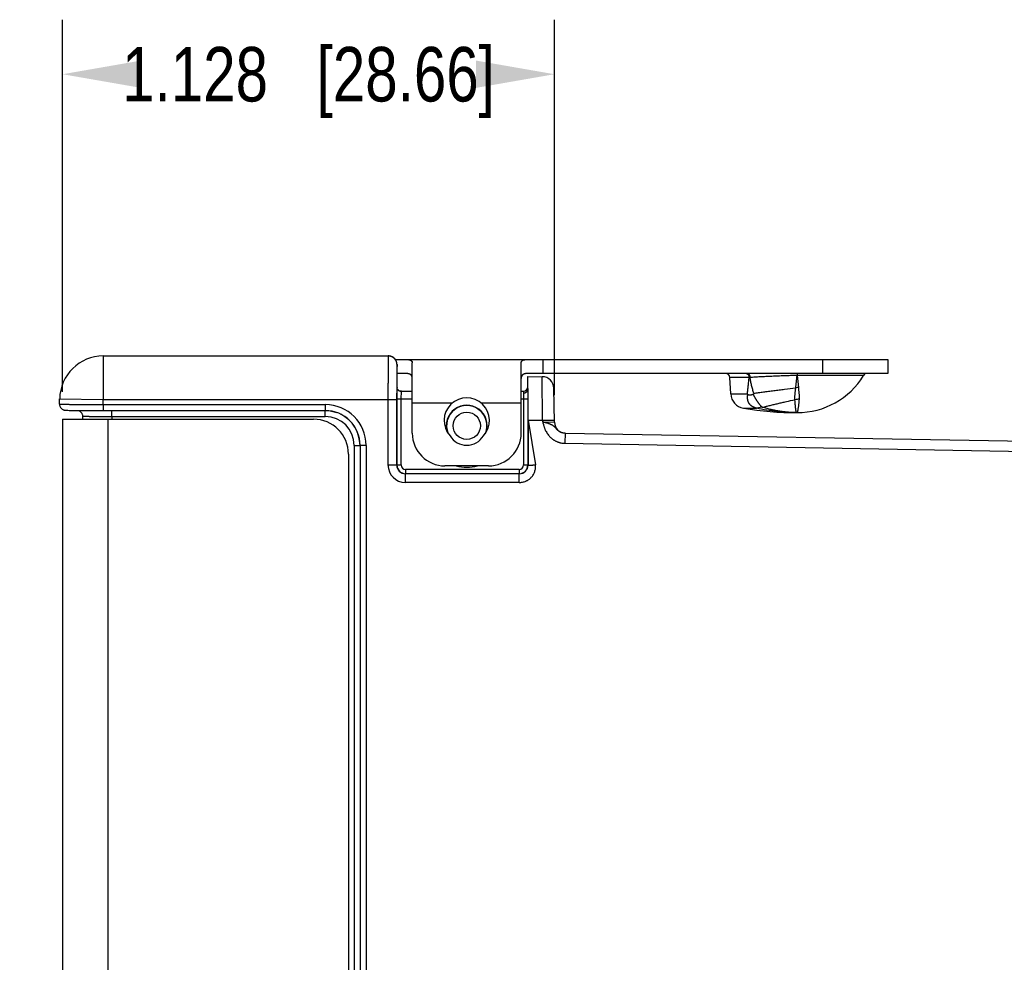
# Model space of a CAD drawing. Header units: inches. Extents: x 0.2 to 16.8, y 0.2 to 10.8.
# Tile 12 of 26: x 6.4 to 8.7, y 6 to 8.2. Entities that reach past the tile are written whole.
import ezdxf

# ---------------------------------------------------------------- set-up
doc = ezdxf.new("R2010")
doc.units = ezdxf.units.IN
doc.header["$LTSCALE"] = 0.935
doc.header["$MEASUREMENT"] = 0
doc.layers.get('0').update_dxf_attribs({"linetype": 'CONTINUOUS'})
doc.layers.add('DIMENSIONS', color=7, linetype='CONTINUOUS')
doc.styles.get("Standard").update_dxf_attribs({"font": 'txt', "width": 0.8})
doc.dimstyles.new('DIMSTYLE_1', dxfattribs={"dimtxt": 0.125, "dimasz": 0.18, "dimexe": 0.18, "dimexo": 0.0625, "dimgap": 0.09, "dimtad": 0, "dimtih": 1, "dimtoh": 1, "dimdec": 3, "dimzin": 4, "dimdsep": 46, "dimtxsty": 'STANDARD', "dimblk": '_FILLED', "dimblk1": '_FILLED', "dimblk2": '_FILLED', "dimcen": 0.09, "dimadec": 0, "dimazin": 0, "dimtp": 0.01, "dimtm": 0.01, "dimtfac": 1, "dimtdec": 3, "dimtofl": 0, "dimtmove": 0, "dimatfit": 3, "dimldrblk": '_FILLED', "dimfxl": 1, "dimtolj": 1, "dimtzin": 4, "dimarcsym": 0})

# ---------------------------------------------------------------- blocks, each defined once
blk = doc.blocks.new('_FILLED')
at = {"color": 0, "linetype": 'BYBLOCK'}
blk.add_solid([(0, 0), (-1, 0.174), (-1, -0.174)], dxfattribs=at)
blk = doc.blocks.new('*D6')
at = {"layer": 'DIMENSIONS', "color": 2, "linetype": 'CONTINUOUS'}
for p, q in [((6.5004, 7.2998), (6.5004, 8.1531)), ((7.6286, 7.2927), (7.6286, 8.1531)), ((6.5004, 8.0281), (6.5004, 8.0281)), ((7.6286, 8.0281), (7.6286, 8.0281))]:
    blk.add_line(p, q, dxfattribs=at)
at = {"layer": 'DIMENSIONS', "color": 2, "linetype": 'CONTINUOUS', "xscale": 0.18, "yscale": 0.18, "zscale": 0.18, "rotation": 180}
blk.add_blockref('_FILLED', (6.5004, 8.0281), dxfattribs=at)
at = {"layer": 'DIMENSIONS', "color": 2, "linetype": 'CONTINUOUS', "xscale": 0.18, "yscale": 0.18, "zscale": 0.18}
blk.add_blockref('_FILLED', (7.6286, 8.0281), dxfattribs=at)
at = {"layer": 'DIMENSIONS', "color": 2, "linetype": 'CONTINUOUS', "insert": (7.0645, 8.0906), "char_height": 0.125, "width": 1.325, "attachment_point": 2, "line_spacing_factor": 0.9}
blk.add_mtext('1.128{\\Ftxt.shx;\\W1.000000;\\H0.125000; }[28.66]', dxfattribs=at)

msp = doc.modelspace()

# ---------------------------------------------------------------- linework, layer by layer
at = {"color": 7, "linetype": 'CONTINUOUS'}
for p, q in [((6.5937, 7.3823), (6.5937, 7.2823)), ((6.5937, 7.3823), (7.2475, 7.3823)), ((7.2484, 7.3823), (7.2475, 7.3823)), ((7.2493, 7.3822), (7.2484, 7.3823)), ((7.2502, 7.3821), (7.2493, 7.3822)), ((7.2511, 7.382), (7.2502, 7.3821)), ((7.252, 7.3818), (7.2511, 7.382)), ((7.2528, 7.3816), (7.2519, 7.3818)), ((7.2536, 7.3813), (7.2527, 7.3816)), ((7.2635, 7.3743), (8.3934, 7.3743)), ((7.3024, 7.2053), (7.3024, 7.3665)), ((7.5524, 7.2053), (7.5524, 7.3665)), ((7.6024, 7.3423), (7.6024, 7.3743)), ((8.2434, 7.3743), (8.2434, 7.3423)), ((8.3934, 7.3743), (8.3934, 7.3423)), ((7.2675, 7.3623), (7.2671, 7.3524)), ((7.2675, 7.3617), (7.2675, 7.3623)), ((7.2675, 7.3523), (7.2675, 7.3623)), ((7.2675, 7.3594), (7.2675, 7.3617)), ((7.2675, 7.3106), (7.2675, 7.3594)), ((7.2675, 7.3523), (7.2675, 7.3523)), ((7.2675, 7.3523), (7.2675, 7.3523)), ((7.2842, 7.3423), (7.2675, 7.3423)), ((8.3934, 7.3423), (7.5706, 7.3423)), ((8.068, 7.3423), (8.0699, 7.3419)), ((8.1852, 7.3423), (8.1851, 7.3375)), ((8.1857, 7.3423), (8.1857, 7.3375)), ((7.5674, 7.3053), (7.5674, 7.3353)), ((7.5674, 7.3353), (7.6007, 7.3347)), ((7.6015, 7.2347), (7.6007, 7.3347)), ((8.0329, 7.2952), (8.0309, 7.3328)), ((8.0751, 7.3328), (8.0309, 7.3328)), ((8.1857, 7.3375), (8.1851, 7.3375)), ((8.3376, 7.3375), (8.1857, 7.3375)), ((7.2673, 7.2843), (7.2675, 7.3106)), ((7.2675, 7.3101), (7.2675, 7.3107)), ((7.2675, 7.3106), (7.2675, 7.3107)), ((7.2764, 7.3013), (7.2751, 7.3015)), ((7.2771, 7.3013), (7.2764, 7.3013)), ((7.2771, 7.3013), (7.3024, 7.3013)), ((7.2773, 7.2843), (7.2775, 7.3008)), ((7.5524, 7.3013), (7.5574, 7.3013)), ((7.5574, 7.3013), (7.5574, 7.2975)), ((7.5574, 7.2975), (7.5575, 7.2843)), ((7.5674, 7.3052), (7.5675, 7.2843)), ((7.6286, 7.2302), (7.6273, 7.3082)), ((8.0329, 7.2952), (8.0708, 7.2952)), ((8.072, 7.2939), (8.0708, 7.2952)), ((8.0848, 7.2949), (8.0862, 7.2966)), ((6.4935, 7.2719), (6.4937, 7.284)), ((6.4937, 7.284), (6.5937, 7.2823)), ((6.5935, 7.2709), (6.5937, 7.2823)), ((6.5937, 7.2823), (7.2668, 7.2823)), ((7.2468, 7.2823), (7.2468, 7.1323)), ((7.2668, 7.2823), (7.2668, 7.1323)), ((7.2673, 7.1323), (7.2673, 7.2843)), ((7.2673, 7.2843), (7.3024, 7.2843)), ((7.2773, 7.1323), (7.2773, 7.2843)), ((7.3942, 7.2743), (7.3024, 7.2743)), ((7.5524, 7.2743), (7.4606, 7.2743)), ((7.5524, 7.2843), (7.5675, 7.2843)), ((7.5575, 7.2843), (7.5575, 7.1323)), ((7.5675, 7.2843), (7.5675, 7.1323)), ((6.5087, 7.2577), (6.5094, 7.2577)), ((6.5094, 7.2577), (6.5108, 7.2576)), ((6.5108, 7.2576), (6.5124, 7.2576)), ((6.5124, 7.2576), (6.5153, 7.2575)), ((6.5153, 7.2575), (6.5205, 7.2575)), ((6.5205, 7.2575), (6.5314, 7.2573)), ((6.5314, 7.2573), (6.556, 7.2572)), ((6.556, 7.2572), (7.1027, 7.2571)), ((6.5935, 7.2709), (6.5935, 7.2571)), ((6.5935, 7.2709), (7.1027, 7.2709)), ((7.1027, 7.2563), (7.1026, 7.2571)), ((7.1027, 7.2709), (7.1027, 7.2571)), ((8.0621, 7.2625), (8.0924, 7.2625)), ((8.1051, 7.2646), (8.0924, 7.2626)), ((8.0924, 7.2626), (8.0924, 7.2625)), ((8.1051, 7.2646), (8.1063, 7.2647)), ((6.5004, 7.2373), (6.5004, 4.0583)), ((6.5004, 7.2373), (7.076, 7.2373)), ((6.5461, 7.2443), (6.5461, 7.2373)), ((6.6039, 7.2373), (6.6039, 4.0583)), ((6.6137, 7.2436), (6.6137, 7.2373)), ((6.6137, 7.2436), (7.103, 7.2434)), ((7.5682, 7.2353), (7.568, 7.1323)), ((7.5682, 7.2353), (7.5848, 7.1323)), ((7.5682, 7.2353), (7.6015, 7.2347)), ((7.6015, 7.2347), (7.6285, 7.2351)), ((7.6016, 7.2315), (7.6015, 7.2347)), ((7.6016, 7.2315), (7.6286, 7.2302)), ((7.6531, 7.2056), (7.6527, 7.182)), ((7.6531, 7.2056), (9.2027, 7.1786)), ((7.6527, 7.182), (9.2023, 7.155)), ((7.1693, 7.1772), (7.1693, 4.1184)), ((7.1693, 7.1772), (7.1826, 7.1772)), ((7.1826, 7.1772), (7.1826, 4.1184)), ((7.1828, 7.1771), (7.1826, 7.1772)), ((7.1828, 7.1771), (7.1828, 4.1185)), ((7.1965, 7.1771), (7.1828, 7.1771)), ((7.1965, 7.1771), (7.1965, 4.1185)), ((7.156, 7.1573), (7.156, 4.1383)), ((7.2468, 7.1323), (7.2773, 7.1323)), ((7.2873, 7.1223), (7.2873, 7.1123)), ((7.5475, 7.1223), (7.2873, 7.1223)), ((7.4774, 7.1303), (7.3774, 7.1303)), ((7.5475, 7.1223), (7.5475, 7.1123)), ((7.5575, 7.1323), (7.568, 7.1323)), ((7.2868, 7.0923), (7.2868, 7.1123)), ((7.548, 7.1123), (7.2868, 7.1123)), ((7.548, 7.0923), (7.2868, 7.0923)), ((7.548, 7.0923), (7.548, 7.1123))]:
    msp.add_line(p, q, dxfattribs=at)
for points in [[(7.2635, 7.3743), (7.2631, 7.3747), (7.2628, 7.3752), (7.2624, 7.3756), (7.2619, 7.3761), (7.2615, 7.3766), (7.261, 7.377), (7.2605, 7.3774), (7.26, 7.3779), (7.2595, 7.3783), (7.2589, 7.3787), (7.2584, 7.3791), (7.2578, 7.3794), (7.2571, 7.3798), (7.2565, 7.3802), (7.2558, 7.3805), (7.2551, 7.3808), (7.2543, 7.3811), (7.2535, 7.3814)], [(7.2675, 7.363), (7.2675, 7.3633), (7.2674, 7.3636), (7.2674, 7.3639), (7.2674, 7.3643), (7.2673, 7.3646), (7.2673, 7.365), (7.2672, 7.3654), (7.2672, 7.3658), (7.2671, 7.3662), (7.267, 7.3666), (7.2669, 7.367), (7.2668, 7.3675), (7.2667, 7.3679), (7.2665, 7.3683), (7.2664, 7.3688), (7.2662, 7.3693), (7.266, 7.3697), (7.2659, 7.3702), (7.2656, 7.3706), (7.2654, 7.3711), (7.2652, 7.3716), (7.2649, 7.3721), (7.2647, 7.3725), (7.2644, 7.373), (7.2641, 7.3735), (7.2637, 7.3739), (7.2634, 7.3744), (7.263, 7.3749), (7.2626, 7.3753), (7.2622, 7.3758), (7.2618, 7.3762), (7.2614, 7.3767), (7.2609, 7.3771), (7.2604, 7.3775), (7.2599, 7.378), (7.2594, 7.3784), (7.2588, 7.3788), (7.2582, 7.3791), (7.2576, 7.3795), (7.257, 7.3799), (7.2564, 7.3802), (7.2557, 7.3805), (7.255, 7.3808), (7.2543, 7.3811)], [(7.2675, 7.3623), (7.2675, 7.3625), (7.2675, 7.3628), (7.2675, 7.363)], [(7.2751, 7.3015), (7.2737, 7.3019), (7.2724, 7.3025), (7.2712, 7.3033), (7.2702, 7.3042), (7.2693, 7.3052), (7.2686, 7.3063), (7.2681, 7.3074), (7.2678, 7.3084), (7.2676, 7.3093), (7.2675, 7.3101)], [(6.4935, 7.2719), (6.4935, 7.271), (6.4936, 7.2695), (6.4939, 7.2681), (6.4944, 7.2668), (6.4949, 7.2655), (6.4955, 7.2644), (6.4962, 7.2633), (6.497, 7.2624), (6.4979, 7.2615), (6.4988, 7.2608), (6.4997, 7.2601), (6.5006, 7.2595), (6.5015, 7.2591), (6.5024, 7.2587), (6.5033, 7.2584), (6.504, 7.2582), (6.5046, 7.2581), (6.505, 7.258), (6.5055, 7.2579), (6.5058, 7.2579), (6.5061, 7.2579), (6.5064, 7.2578), (6.5067, 7.2578), (6.5069, 7.2578), (6.5072, 7.2578), (6.5075, 7.2578), (6.5077, 7.2577), (6.508, 7.2577), (6.5087, 7.2577)], [(6.5369, 7.2573), (6.5369, 7.2573), (6.5377, 7.257), (6.5385, 7.2566), (6.5393, 7.2562), (6.5401, 7.2557), (6.5409, 7.2551), (6.5417, 7.2544), (6.5424, 7.2536), (6.5431, 7.2528), (6.5438, 7.2519), (6.5444, 7.2509), (6.5449, 7.2499), (6.5453, 7.2488), (6.5457, 7.2476), (6.5459, 7.2463), (6.5461, 7.245), (6.5461, 7.2443)], [(7.1027, 7.2571), (7.1082, 7.2569), (7.1143, 7.2563), (7.1203, 7.2551), (7.1262, 7.2536), (7.1295, 7.2525)]]:
    msp.add_lwpolyline(points, dxfattribs=at)
msp.add_circle((7.4274, 7.2223), 0.0312, dxfattribs=at)
for centre, radius, start, end in [((6.5937, 7.2823), 0.1, 90, 179), ((7.2475, 7.3623), 0.02, 83.8138, 89.9957), ((7.2475, 7.3623), 0.02, 0.001, 83.8131), ((8.0209, 7.3323), 0.01, 3, 90), ((8.0678, 7.3366), 0.00573, 64.8854, 68.3445), ((8.3461, 7.3323), 0.01, 90, 148.5015), ((7.6003, 7.3077), 0.027, 1, 89), ((8.0984, 6.5833), 0.7498, 91.6213, 91.7825), ((8.1854, 7.4308), 0.1785, 270, 328.5015), ((8.5726, 7.3638), 0.3878, 183.8862, 187.959), ((7.277, 7.3106), 0.00947, 180.1155, 180.7148), ((7.277, 7.3106), 0.0095, 180.7169, 184.7077), ((7.2775, 7.3111), 0.0103, 267.4019, 269.8894), ((7.5574, 7.3113), 0.01, 270, 360), ((8.0678, 7.297), 0.035, 183, 260.5349), ((8.195, 7.2363), 0.0741, 95.0398, 100.0358), ((7.4274, 7.2343), 0.052, 317.4587, 222.5413), ((8.1904, 7.2236), 0.0593, 89.9797, 99.9176), ((7.1027, 7.1771), 0.0938, 0.0055, 90.0019), ((7.1027, 7.1771), 0.08, 0.0062, 89.9982), ((7.4274, 7.2223), 0.047, 341.9149, 198.0851), ((7.4274, 7.2223), 0.0462, 337.7789, 202.2211), ((8.1854, 8.0023), 0.75, 260.5349, 270), ((7.076, 7.1573), 0.08, 359.9798, 89.9798), ((7.103, 7.1771), 0.0663, 0.0285, 90.0016), ((7.1026, 7.1771), 0.08, 0.0111, 63.3206), ((7.6536, 7.2306), 0.025, 181, 268.7484), ((7.3774, 7.2053), 0.075, 180, 270), ((7.4774, 7.2053), 0.075, 270, 360), ((7.4274, 7.2223), 0.0448, 211.1508, 328.8492), ((7.2868, 7.1323), 0.04, 180.0013, 270.0012), ((7.2868, 7.1323), 0.02, 180.0037, 270.0037), ((7.2873, 7.1323), 0.02, 180, 268.5028), ((7.2873, 7.1323), 0.01, 180.0027, 269.9997), ((7.4274, 7.2223), 0.0953, 255.0557, 284.9445), ((7.5475, 7.1323), 0.01, 269.9998, 359.9978), ((7.548, 7.1323), 0.02, 270.0343, 359.8868), ((7.5475, 7.1323), 0.02, 271.497, 0)]:
    msp.add_arc(centre, radius, start, end, dxfattribs=at)
msp.add_ellipse((7.5673, 7.2353), major_axis=(0, 0.1), ratio=0.008726, start_param=-1.570949, end_param=-0.10032, dxfattribs=at)
for points, knots in [([(7.2475, 7.3823), (7.2475, 7.3823), (7.2475, 7.3823), (7.2475, 7.3823), (7.2475, 7.3823), (7.2475, 7.3823), (7.2475, 7.3822), (7.2474, 7.3822), (7.2474, 7.3822), (7.2474, 7.3821), (7.2474, 7.382), (7.2474, 7.3819), (7.2474, 7.3818), (7.2474, 7.3815), (7.2474, 7.3812), (7.2474, 7.3808), (7.2473, 7.3803), (7.2473, 7.3798), (7.2473, 7.3793), (7.2473, 7.3786), (7.2473, 7.378), (7.2473, 7.3772), (7.2472, 7.3761), (7.2472, 7.3746), (7.2472, 7.3726), (7.2471, 7.3704), (7.2471, 7.368), (7.2471, 7.3654), (7.2471, 7.3625), (7.247, 7.3595), (7.247, 7.3563), (7.247, 7.3529), (7.247, 7.3494), (7.2469, 7.3443), (7.2469, 7.3377), (7.2469, 7.3293), (7.2468, 7.3204), (7.2468, 7.3112), (7.2468, 7.3017), (7.2468, 7.2921), (7.2468, 7.2856), (7.2468, 7.2823)], [0, 0, 0, 0, 0.000047, 0.000118, 0.000221, 0.00036, 0.000534, 0.000746, 0.001279, 0.001962, 0.002794, 0.003775, 0.004906, 0.007616, 0.010923, 0.014825, 0.01932, 0.024405, 0.030077, 0.036334, 0.04317, 0.050583, 0.058568, 0.076232, 0.096122, 0.118188, 0.142379, 0.168636, 0.196895, 0.227088, 0.259144, 0.292984, 0.328528, 0.365689, 0.444502, 0.528664, 0.617366, 0.709753, 0.804935, 0.901995, 1, 1, 1, 1]), ([(7.2842, 7.3743), (7.2849, 7.3743), (7.2863, 7.3743), (7.2883, 7.3742), (7.2902, 7.3741), (7.292, 7.374), (7.2936, 7.3738), (7.2951, 7.3735), (7.2965, 7.3732), (7.2978, 7.3728), (7.2989, 7.3723), (7.2998, 7.3717), (7.3005, 7.3711), (7.301, 7.3707), (7.3013, 7.3703), (7.3015, 7.3699), (7.3018, 7.3695), (7.302, 7.369), (7.3022, 7.3684), (7.3023, 7.3676), (7.3024, 7.3669), (7.3024, 7.3665)], [0, 0, 0, 0, 0.096348, 0.187843, 0.274199, 0.355221, 0.430769, 0.500779, 0.565308, 0.624557, 0.67891, 0.728978, 0.775625, 0.798023, 0.820001, 0.841724, 0.86336, 0.885078, 0.907039, 0.952241, 1, 1, 1, 1]), ([(7.5524, 7.3665), (7.5524, 7.3669), (7.5524, 7.3676), (7.5526, 7.3684), (7.5528, 7.369), (7.553, 7.3695), (7.5532, 7.3699), (7.5535, 7.3703), (7.5538, 7.3707), (7.5543, 7.3711), (7.555, 7.3717), (7.5559, 7.3723), (7.557, 7.3728), (7.5583, 7.3732), (7.5596, 7.3735), (7.5612, 7.3738), (7.5628, 7.374), (7.5646, 7.3741), (7.5665, 7.3742), (7.5685, 7.3743), (7.5699, 7.3743), (7.5706, 7.3743)], [0, 0, 0, 0, 0.047759, 0.092961, 0.114922, 0.13664, 0.158276, 0.179999, 0.201977, 0.224375, 0.271022, 0.32109, 0.375443, 0.434692, 0.499221, 0.569231, 0.644779, 0.725801, 0.812157, 0.903652, 1, 1, 1, 1]), ([(7.2671, 7.3524), (7.2671, 7.3504), (7.2671, 7.3462), (7.267, 7.3394), (7.2669, 7.3315), (7.2669, 7.3227), (7.2668, 7.3133), (7.2668, 7.2997), (7.2668, 7.2893), (7.2668, 7.2823)], [0, 0, 0, 0, 0.082158, 0.18063, 0.293658, 0.419247, 0.555153, 0.698969, 1, 1, 1, 1]), ([(7.3024, 7.3303), (7.3024, 7.3308), (7.3024, 7.3318), (7.3022, 7.3333), (7.3019, 7.3347), (7.3015, 7.3358), (7.3011, 7.3366), (7.3008, 7.3371), (7.3004, 7.3377), (7.3, 7.3382), (7.2996, 7.3386), (7.2991, 7.3391), (7.2986, 7.3395), (7.2978, 7.34), (7.2968, 7.3405), (7.2954, 7.341), (7.2939, 7.3415), (7.2922, 7.3418), (7.2904, 7.342), (7.2884, 7.3422), (7.2863, 7.3423), (7.2849, 7.3423), (7.2842, 7.3423)], [0, 0, 0, 0, 0.06329, 0.122731, 0.178682, 0.23177, 0.257524, 0.282916, 0.308093, 0.333211, 0.358433, 0.383919, 0.409825, 0.436299, 0.491442, 0.550265, 0.613383, 0.681166, 0.753773, 0.831204, 0.913355, 1, 1, 1, 1]), ([(7.5706, 7.3423), (7.5699, 7.3423), (7.5684, 7.3423), (7.5664, 7.3422), (7.5644, 7.342), (7.5626, 7.3418), (7.5609, 7.3415), (7.5594, 7.341), (7.558, 7.3405), (7.5569, 7.34), (7.5562, 7.3395), (7.5557, 7.3391), (7.5552, 7.3386), (7.5548, 7.3382), (7.5544, 7.3377), (7.554, 7.3371), (7.5537, 7.3366), (7.5533, 7.3358), (7.5529, 7.3347), (7.5526, 7.3333), (7.5524, 7.3318), (7.5524, 7.3308), (7.5524, 7.3303)], [0, 0, 0, 0, 0.086645, 0.168796, 0.246227, 0.318834, 0.386617, 0.449735, 0.508558, 0.563701, 0.590175, 0.616081, 0.641567, 0.666789, 0.691907, 0.717084, 0.742476, 0.76823, 0.821318, 0.877269, 0.93671, 1, 1, 1, 1]), ([(8.0702, 7.3418), (8.0706, 7.3416), (8.0713, 7.3412), (8.0722, 7.3404), (8.073, 7.3395), (8.0737, 7.3383), (8.0743, 7.3371), (8.0747, 7.3357), (8.075, 7.3343), (8.0751, 7.3333), (8.0751, 7.3328)], [0, 0, 0, 0, 0.106738, 0.218762, 0.336664, 0.460471, 0.589715, 0.723532, 0.86075, 1, 1, 1, 1]), ([(8.0705, 7.3423), (8.0707, 7.3423), (8.0711, 7.3423), (8.0718, 7.3421), (8.0724, 7.3419), (8.073, 7.3416), (8.0736, 7.3412), (8.0743, 7.3406), (8.075, 7.3398), (8.0756, 7.3389), (8.0761, 7.3379), (8.0766, 7.3365), (8.0771, 7.3347), (8.0772, 7.3335), (8.0772, 7.3329)], [0, 0, 0, 0, 0.050203, 0.100956, 0.152735, 0.205989, 0.261068, 0.318227, 0.439188, 0.503179, 0.569364, 0.70753, 0.851901, 1, 1, 1, 1]), ([(8.0708, 7.2952), (8.0713, 7.2983), (8.072, 7.3029), (8.0728, 7.3092), (8.0733, 7.3139), (8.0738, 7.3186), (8.0745, 7.3249), (8.0749, 7.3296), (8.0751, 7.3328)], [0, 0, 0, 0, 0.247922, 0.372564, 0.497549, 0.622828, 0.748353, 1, 1, 1, 1]), ([(8.1851, 7.3375), (8.1801, 7.3374), (8.1703, 7.3371), (8.1557, 7.3366), (8.1414, 7.3361), (8.1274, 7.3355), (8.1139, 7.3349), (8.101, 7.3342), (8.0889, 7.3335), (8.081, 7.3331), (8.0772, 7.3329)], [0, 0, 0, 0, 0.136985, 0.272768, 0.406192, 0.536127, 0.661469, 0.781216, 0.894403, 1, 1, 1, 1]), ([(8.0862, 7.2966), (8.0851, 7.2995), (8.0832, 7.3054), (8.0808, 7.3145), (8.0788, 7.3236), (8.0777, 7.3298), (8.0772, 7.3329)], [0, 0, 0, 0, 0.250144, 0.500121, 0.750048, 1, 1, 1, 1]), ([(8.1821, 7.3092), (8.1824, 7.3115), (8.183, 7.316), (8.1838, 7.323), (8.1845, 7.3302), (8.1849, 7.335), (8.1851, 7.3375)], [0, 0, 0, 0, 0.238939, 0.485187, 0.738874, 1, 1, 1, 1]), ([(7.277, 7.3009), (7.2767, 7.3009), (7.2761, 7.3009), (7.275, 7.3011), (7.2735, 7.3016), (7.2719, 7.3024), (7.2705, 7.3036), (7.2695, 7.3047), (7.2689, 7.3057), (7.2684, 7.3064), (7.2681, 7.3072), (7.2678, 7.3081), (7.2676, 7.309), (7.2675, 7.3095), (7.2675, 7.3098)], [0, 0, 0, 0, 0.063293, 0.126547, 0.252742, 0.378546, 0.503828, 0.628526, 0.690721, 0.75278, 0.814719, 0.876552, 0.938299, 1, 1, 1, 1]), ([(7.2775, 7.3008), (7.2775, 7.3009), (7.2775, 7.3009), (7.2775, 7.301), (7.2774, 7.3011), (7.2774, 7.3012), (7.2773, 7.3012), (7.2773, 7.3013), (7.2772, 7.3013), (7.2771, 7.3013), (7.2771, 7.3013)], [0, 0, 0, 0, 0.14685, 0.27603, 0.391742, 0.500088, 0.608531, 0.724438, 0.853633, 1, 1, 1, 1]), ([(7.5574, 7.2975), (7.5576, 7.2975), (7.5579, 7.2975), (7.5584, 7.2975), (7.5589, 7.2975), (7.5593, 7.2976), (7.5598, 7.2977), (7.5603, 7.2978), (7.5608, 7.2979), (7.5614, 7.2981), (7.5621, 7.2984), (7.5629, 7.2988), (7.5637, 7.2992), (7.5645, 7.2997), (7.5651, 7.3003), (7.5657, 7.3009), (7.5662, 7.3016), (7.5666, 7.3023), (7.567, 7.303), (7.5672, 7.3037), (7.5674, 7.3045), (7.5674, 7.305), (7.5674, 7.3053)], [0, 0, 0, 0, 0.034941, 0.069853, 0.104709, 0.139483, 0.174144, 0.20864, 0.242935, 0.277005, 0.344381, 0.410588, 0.475465, 0.538904, 0.60084, 0.661267, 0.72023, 0.777848, 0.8343, 0.889709, 0.944725, 1, 1, 1, 1]), ([(8.0848, 7.2949), (8.0847, 7.2948), (8.0845, 7.2946), (8.0841, 7.2943), (8.0837, 7.294), (8.0832, 7.2937), (8.0825, 7.2934), (8.0816, 7.293), (8.0808, 7.2928), (8.0799, 7.2926), (8.0791, 7.2925), (8.0782, 7.2924), (8.0774, 7.2923), (8.0765, 7.2923), (8.0757, 7.2924), (8.0749, 7.2925), (8.0741, 7.2927), (8.0735, 7.2929), (8.073, 7.2931), (8.0726, 7.2933), (8.0723, 7.2936), (8.072, 7.2938), (8.072, 7.2939)], [0, 0, 0, 0, 0.034954, 0.06936, 0.10335, 0.137014, 0.203488, 0.268991, 0.333582, 0.397285, 0.460108, 0.522059, 0.583151, 0.643411, 0.702892, 0.761701, 0.82005, 0.878357, 0.907767, 0.937583, 0.968145, 1, 1, 1, 1]), ([(8.1051, 7.2646), (8.1049, 7.2648), (8.1045, 7.2651), (8.104, 7.2656), (8.1034, 7.2661), (8.1028, 7.2667), (8.1023, 7.2673), (8.1015, 7.2682), (8.1007, 7.2692), (8.0999, 7.2702), (8.0992, 7.271), (8.0986, 7.2718), (8.0979, 7.2727), (8.0974, 7.2734), (8.0969, 7.2741), (8.0965, 7.2747), (8.0959, 7.2755), (8.0952, 7.2765), (8.0946, 7.2775), (8.0939, 7.2785), (8.0932, 7.2795), (8.0924, 7.2806), (8.0917, 7.2817), (8.091, 7.2828), (8.0903, 7.2839), (8.0898, 7.2849), (8.0893, 7.2856), (8.0889, 7.2864), (8.0883, 7.2874), (8.0877, 7.2886), (8.087, 7.2898), (8.0865, 7.2909), (8.0862, 7.2917), (8.0858, 7.2926), (8.0853, 7.2936), (8.085, 7.2945), (8.0848, 7.2949)], [0, 0, 0, 0, 0.019132, 0.03931, 0.060517, 0.082738, 0.105958, 0.130161, 0.181422, 0.208431, 0.236326, 0.26508, 0.294656, 0.324994, 0.34043, 0.356036, 0.387759, 0.420171, 0.453276, 0.48704, 0.521406, 0.556317, 0.59171, 0.627529, 0.663725, 0.700266, 0.718657, 0.737121, 0.774241, 0.81157, 0.849063, 0.886692, 0.905549, 0.924426, 0.962215, 1, 1, 1, 1]), ([(8.0862, 7.2966), (8.0897, 7.2971), (8.097, 7.2982), (8.1081, 7.2998), (8.1197, 7.3013), (8.1317, 7.3029), (8.144, 7.3045), (8.1609, 7.3066), (8.1736, 7.3082), (8.1821, 7.3092)], [0, 0, 0, 0, 0.111037, 0.227445, 0.348563, 0.473728, 0.602235, 0.733305, 1, 1, 1, 1]), ([(8.1802, 7.282), (8.1801, 7.283), (8.1801, 7.2844), (8.1801, 7.2864), (8.1801, 7.288), (8.1802, 7.2896), (8.1803, 7.2918), (8.1805, 7.2946), (8.1808, 7.2981), (8.1812, 7.3017), (8.1816, 7.3055), (8.182, 7.308), (8.1821, 7.3092)], [0, 0, 0, 0, 0.105862, 0.161242, 0.218169, 0.276583, 0.336421, 0.460127, 0.588805, 0.721977, 0.859172, 1, 1, 1, 1]), ([(8.1904, 7.2829), (8.1905, 7.2839), (8.1906, 7.2854), (8.1906, 7.2874), (8.1906, 7.289), (8.1905, 7.2906), (8.1904, 7.2928), (8.1902, 7.2956), (8.1899, 7.2991), (8.1895, 7.3027), (8.189, 7.3063), (8.1887, 7.3088), (8.1885, 7.3101)], [0, 0, 0, 0, 0.109792, 0.166327, 0.223968, 0.282718, 0.342576, 0.465592, 0.592948, 0.724548, 0.860278, 1, 1, 1, 1]), ([(8.0924, 7.2626), (8.0915, 7.2628), (8.0902, 7.2631), (8.0885, 7.2636), (8.0873, 7.2641), (8.0862, 7.2645), (8.0854, 7.2648), (8.0848, 7.2651), (8.0842, 7.2654), (8.0836, 7.2657), (8.083, 7.2661), (8.0824, 7.2664), (8.0818, 7.2667), (8.0814, 7.2671), (8.081, 7.2673), (8.0807, 7.2675), (8.0805, 7.2677), (8.0801, 7.268), (8.0796, 7.2683), (8.0791, 7.2687), (8.0787, 7.2691), (8.0784, 7.2694), (8.0782, 7.2696), (8.078, 7.2698), (8.0777, 7.2701), (8.0774, 7.2704), (8.0771, 7.2707), (8.0769, 7.271), (8.0767, 7.2712), (8.0765, 7.2715), (8.0763, 7.2717), (8.0761, 7.272), (8.0759, 7.2722), (8.0757, 7.2726), (8.0754, 7.273), (8.0751, 7.2735), (8.0749, 7.2738), (8.0747, 7.2741), (8.0745, 7.2744), (8.0744, 7.2746), (8.0743, 7.2749), (8.0741, 7.2752), (8.074, 7.2755), (8.0738, 7.2759), (8.0736, 7.2763), (8.0734, 7.2769), (8.0731, 7.2775), (8.0729, 7.2781), (8.0727, 7.2787), (8.0725, 7.2795), (8.0723, 7.2804), (8.0721, 7.2812), (8.072, 7.282), (8.0718, 7.2829), (8.0717, 7.2837), (8.0717, 7.2844), (8.0716, 7.2851), (8.0716, 7.2857), (8.0715, 7.2864), (8.0715, 7.287), (8.0715, 7.2877), (8.0715, 7.2884), (8.0715, 7.2891), (8.0716, 7.2897), (8.0716, 7.2904), (8.0717, 7.2913), (8.0718, 7.2925), (8.0719, 7.2934), (8.072, 7.2939)], [0, 0, 0, 0, 0.063284, 0.09515, 0.127107, 0.159117, 0.17515, 0.191206, 0.207275, 0.223339, 0.23938, 0.255361, 0.271239, 0.287013, 0.294905, 0.302831, 0.310813, 0.318863, 0.334963, 0.350652, 0.365731, 0.373186, 0.380675, 0.38826, 0.395945, 0.411421, 0.419116, 0.426722, 0.434229, 0.441676, 0.449101, 0.456544, 0.464038, 0.471612, 0.48692, 0.502203, 0.509754, 0.51722, 0.524624, 0.531994, 0.539354, 0.546728, 0.554135, 0.561586, 0.576586, 0.591661, 0.606753, 0.621834, 0.636894, 0.651923, 0.682016, 0.697181, 0.71247, 0.743332, 0.758851, 0.774403, 0.790001, 0.805664, 0.821407, 0.837244, 0.853176, 0.869197, 0.885296, 0.901466, 0.9177, 0.933997, 0.966821, 1, 1, 1, 1]), ([(8.1063, 7.2647), (8.1091, 7.2654), (8.1147, 7.2669), (8.1234, 7.2691), (8.1324, 7.2712), (8.1416, 7.2734), (8.151, 7.2755), (8.1639, 7.2784), (8.1737, 7.2806), (8.1802, 7.282)], [0, 0, 0, 0, 0.113442, 0.231263, 0.352951, 0.477987, 0.605823, 0.735849, 1, 1, 1, 1]), ([(8.1854, 7.2523), (8.1853, 7.2523), (8.1851, 7.2523), (8.1848, 7.2524), (8.1846, 7.2525), (8.1843, 7.2528), (8.1841, 7.253), (8.1839, 7.2534), (8.1837, 7.2537), (8.1835, 7.2542), (8.1833, 7.2547), (8.1831, 7.2553), (8.1829, 7.2559), (8.1827, 7.2566), (8.1826, 7.2573), (8.1824, 7.2581), (8.1823, 7.2589), (8.1821, 7.2602), (8.1819, 7.2619), (8.1816, 7.2641), (8.1814, 7.2666), (8.1812, 7.2692), (8.1809, 7.2721), (8.1807, 7.2752), (8.1805, 7.2785), (8.1803, 7.2808), (8.1802, 7.282)], [0, 0, 0, 0, 0.009071, 0.018173, 0.027717, 0.038065, 0.0495, 0.062234, 0.076419, 0.092165, 0.10955, 0.128629, 0.149445, 0.172026, 0.196392, 0.222556, 0.250529, 0.280316, 0.345337, 0.417611, 0.4971, 0.583741, 0.677452, 0.77814, 0.885702, 1, 1, 1, 1]), ([(8.1854, 7.2523), (8.1854, 7.2523), (8.1854, 7.2523), (8.1855, 7.2523), (8.1855, 7.2524), (8.1856, 7.2524), (8.1856, 7.2525), (8.1857, 7.2526), (8.1857, 7.2527), (8.1858, 7.2528), (8.1859, 7.2531), (8.186, 7.2534), (8.1862, 7.2538), (8.1863, 7.2543), (8.1865, 7.2548), (8.1866, 7.2554), (8.1868, 7.256), (8.187, 7.257), (8.1873, 7.2584), (8.1877, 7.2602), (8.188, 7.2622), (8.1884, 7.2645), (8.1888, 7.267), (8.1891, 7.2698), (8.1895, 7.2728), (8.19, 7.2771), (8.1903, 7.2805), (8.1904, 7.2829)], [0, 0, 0, 0, 0.001317, 0.002876, 0.004779, 0.007084, 0.00982, 0.013008, 0.016657, 0.020777, 0.030442, 0.042027, 0.055543, 0.070993, 0.088377, 0.10769, 0.128927, 0.152081, 0.204107, 0.263695, 0.330755, 0.40519, 0.486891, 0.57574, 0.671611, 0.774374, 1, 1, 1, 1]), ([(6.4935, 7.2719), (6.4935, 7.2719), (6.4935, 7.2719), (6.4935, 7.2719), (6.4935, 7.2719), (6.4935, 7.2719), (6.4935, 7.2718), (6.4936, 7.2718), (6.4937, 7.2718), (6.4937, 7.2718), (6.4938, 7.2718), (6.494, 7.2718), (6.4942, 7.2718), (6.4946, 7.2718), (6.495, 7.2717), (6.4954, 7.2717), (6.4959, 7.2717), (6.4965, 7.2717), (6.4971, 7.2717), (6.4978, 7.2716), (6.4985, 7.2716), (6.4996, 7.2716), (6.5011, 7.2716), (6.5031, 7.2715), (6.5053, 7.2715), (6.5078, 7.2715), (6.5104, 7.2714), (6.5132, 7.2714), (6.5162, 7.2713), (6.5194, 7.2713), (6.5228, 7.2713), (6.5264, 7.2712), (6.5314, 7.2712), (6.5381, 7.2711), (6.5465, 7.2711), (6.5553, 7.271), (6.5645, 7.271), (6.574, 7.2709), (6.5837, 7.2709), (6.5902, 7.2709), (6.5935, 7.2709)], [0, 0, 0, 0, 0.000118, 0.000223, 0.000362, 0.000536, 0.000748, 0.001282, 0.001964, 0.002795, 0.003776, 0.004906, 0.007615, 0.01092, 0.014821, 0.019314, 0.024398, 0.030069, 0.036324, 0.04316, 0.050571, 0.058555, 0.076218, 0.096106, 0.118172, 0.142362, 0.168619, 0.196878, 0.227073, 0.259129, 0.29297, 0.328515, 0.365677, 0.444493, 0.528658, 0.617362, 0.709751, 0.804934, 0.901995, 1, 1, 1, 1]), ([(6.6137, 7.2436), (6.6137, 7.2444), (6.6136, 7.2459), (6.6136, 7.2482), (6.6136, 7.2504), (6.6135, 7.2523), (6.6135, 7.2538), (6.6135, 7.2548), (6.6134, 7.2555), (6.6134, 7.256), (6.6133, 7.2565), (6.6133, 7.2568), (6.6133, 7.257), (6.6133, 7.2571), (6.6133, 7.2571)], [0, 0, 0, 0, 0.176062, 0.346783, 0.507003, 0.651868, 0.776995, 0.83095, 0.878609, 0.919616, 0.953667, 0.980518, 0.991188, 1, 1, 1, 1]), ([(7.103, 7.2434), (7.103, 7.2448), (7.103, 7.2468), (7.103, 7.2494), (7.103, 7.2512), (7.1029, 7.2528), (7.1029, 7.254), (7.1028, 7.2549), (7.1028, 7.2554), (7.1028, 7.2559), (7.1027, 7.2562), (7.1027, 7.2563)], [0, 0, 0, 0, 0.318932, 0.469213, 0.608705, 0.734205, 0.842834, 0.890029, 0.932108, 0.968833, 1, 1, 1, 1]), ([(8.1854, 7.2523), (8.1776, 7.2523), (8.162, 7.2527), (8.1387, 7.2546), (8.1154, 7.2578), (8.1, 7.2608), (8.0924, 7.2625)], [0, 0, 0, 0, 0.249392, 0.498756, 0.748742, 1, 1, 1, 1]), ([(8.1854, 7.2523), (8.1821, 7.2523), (8.1755, 7.2524), (8.1656, 7.253), (8.1556, 7.254), (8.1457, 7.2554), (8.1358, 7.2571), (8.1259, 7.2592), (8.1161, 7.2618), (8.1096, 7.2637), (8.1063, 7.2647)], [0, 0, 0, 0, 0.123309, 0.246906, 0.370886, 0.49535, 0.620396, 0.746124, 0.872628, 1, 1, 1, 1]), ([(6.5461, 7.2443), (6.5461, 7.2443), (6.5461, 7.2443), (6.5461, 7.2443), (6.5461, 7.2443), (6.5461, 7.2443), (6.5461, 7.2443), (6.5462, 7.2443), (6.5462, 7.2442), (6.5463, 7.2442), (6.5463, 7.2442), (6.5465, 7.2442), (6.5466, 7.2442), (6.5468, 7.2442), (6.5471, 7.2442), (6.5474, 7.2441), (6.5477, 7.2441), (6.5481, 7.2441), (6.5485, 7.2441), (6.5492, 7.2441), (6.5501, 7.244), (6.5512, 7.244), (6.5526, 7.244), (6.5541, 7.244), (6.5557, 7.2439), (6.5574, 7.2439), (6.5593, 7.2439), (6.5614, 7.2438), (6.5635, 7.2438), (6.5666, 7.2438), (6.5708, 7.2437), (6.5761, 7.2437), (6.5817, 7.2437), (6.5877, 7.2436), (6.594, 7.2436), (6.6004, 7.2436), (6.607, 7.2436), (6.6114, 7.2436), (6.6137, 7.2436)], [0, 0, 0, 0, 0.00015, 0.000263, 0.000409, 0.000589, 0.000804, 0.001342, 0.002025, 0.002855, 0.003832, 0.004956, 0.007648, 0.010929, 0.0148, 0.019257, 0.024299, 0.029922, 0.036125, 0.042903, 0.058169, 0.075686, 0.095415, 0.117309, 0.141319, 0.167389, 0.195459, 0.225466, 0.257339, 0.291005, 0.363405, 0.441999, 0.526063, 0.614824, 0.707464, 0.803131, 0.900942, 1, 1, 1, 1]), ([(7.6016, 7.2315), (7.602, 7.23), (7.6026, 7.2276), (7.6034, 7.2245), (7.6041, 7.2222), (7.6048, 7.2199), (7.6056, 7.2176), (7.6064, 7.2153), (7.6077, 7.2123), (7.6095, 7.2087), (7.612, 7.2046), (7.6144, 7.2013), (7.6164, 7.1988), (7.6181, 7.1971), (7.6198, 7.1954), (7.6216, 7.1938), (7.6235, 7.1922), (7.6254, 7.1908), (7.6275, 7.1895), (7.6295, 7.1882), (7.6317, 7.1871), (7.6339, 7.1861), (7.6361, 7.1852), (7.6384, 7.1844), (7.6407, 7.1837), (7.6439, 7.1829), (7.6478, 7.1822), (7.6511, 7.182), (7.6527, 7.182)], [0, 0, 0, 0, 0.062493, 0.093741, 0.124993, 0.156244, 0.187495, 0.218749, 0.250001, 0.312496, 0.374988, 0.437479, 0.468733, 0.499986, 0.531239, 0.562493, 0.593746, 0.624999, 0.656253, 0.687506, 0.718759, 0.750013, 0.781266, 0.812519, 0.843773, 0.875026, 0.937513, 1, 1, 1, 1]), ([(7.6016, 7.2315), (7.6023, 7.2313), (7.6036, 7.231), (7.6055, 7.2305), (7.6075, 7.23), (7.6094, 7.2294), (7.6113, 7.2289), (7.6131, 7.2283), (7.6149, 7.2277), (7.6166, 7.2271), (7.6182, 7.2265), (7.6198, 7.2258), (7.6213, 7.2251), (7.6227, 7.2244), (7.6238, 7.2237), (7.6247, 7.2232), (7.6255, 7.2226), (7.6265, 7.2218), (7.6275, 7.2209), (7.6283, 7.2202), (7.6288, 7.2197), (7.6294, 7.2191), (7.63, 7.2185), (7.6305, 7.2179), (7.6311, 7.2172), (7.6317, 7.2166), (7.6323, 7.2159), (7.633, 7.2153), (7.6338, 7.2144), (7.6348, 7.2135), (7.6357, 7.2126), (7.6367, 7.2118), (7.638, 7.2108), (7.6396, 7.2097), (7.6414, 7.2086), (7.6432, 7.2078), (7.6451, 7.207), (7.647, 7.2064), (7.649, 7.206), (7.651, 7.2057), (7.6524, 7.2056), (7.6531, 7.2056)], [0, 0, 0, 0, 0.034559, 0.068973, 0.10308, 0.136742, 0.169825, 0.202207, 0.233791, 0.264497, 0.294268, 0.323088, 0.350987, 0.378074, 0.404534, 0.417611, 0.430629, 0.456602, 0.482702, 0.495929, 0.509354, 0.523053, 0.537095, 0.551473, 0.566128, 0.581035, 0.596215, 0.611683, 0.627422, 0.65961, 0.675986, 0.692506, 0.725905, 0.759682, 0.793701, 0.827887, 0.862192, 0.896577, 0.931016, 0.965497, 1, 1, 1, 1]), ([(7.548, 7.0923), (7.5493, 7.0923), (7.5512, 7.0924), (7.5538, 7.0927), (7.5563, 7.0931), (7.5594, 7.0939), (7.5624, 7.095), (7.5647, 7.0961), (7.567, 7.0973), (7.5698, 7.099), (7.5728, 7.1013), (7.5756, 7.104), (7.5781, 7.1069), (7.5803, 7.1101), (7.5821, 7.1135), (7.5835, 7.1171), (7.5845, 7.1208), (7.5851, 7.1246), (7.5852, 7.1285), (7.585, 7.131), (7.5848, 7.1323)], [0, 0, 0, 0, 0.062502, 0.093763, 0.125022, 0.187523, 0.250024, 0.281284, 0.312545, 0.375045, 0.437545, 0.500044, 0.562543, 0.625041, 0.687539, 0.750035, 0.812529, 0.875022, 0.937511, 1, 1, 1, 1]), ([(7.5848, 7.1323), (7.5837, 7.1321), (7.5821, 7.1319), (7.58, 7.1316), (7.5785, 7.1315), (7.577, 7.1313), (7.5756, 7.1313), (7.5743, 7.1312), (7.573, 7.1312), (7.5719, 7.1312), (7.5711, 7.1312), (7.5705, 7.1313), (7.5701, 7.1313), (7.5697, 7.1314), (7.5694, 7.1315), (7.5691, 7.1315), (7.5688, 7.1316), (7.5686, 7.1317), (7.5684, 7.1318), (7.5682, 7.1319), (7.5681, 7.132), (7.5681, 7.1322), (7.568, 7.1322), (7.568, 7.1323)], [0, 0, 0, 0, 0.190131, 0.282915, 0.372994, 0.459505, 0.541631, 0.6186, 0.689701, 0.754293, 0.811819, 0.837787, 0.861828, 0.883905, 0.903996, 0.922091, 0.938199, 0.952362, 0.964659, 0.975238, 0.984352, 0.992409, 1, 1, 1, 1])]:
    msp.add_open_spline(points, degree=3, knots=knots, dxfattribs=at)
msp.add_open_spline([(7.1385, 7.2487), (7.1385, 7.2487), (7.1385, 7.2487), (7.1385, 7.2487)], degree=3, dxfattribs=at)

# ---------------------------------------------------------------- dimensions: what is measured, and where the dimension line sits
at = {"layer": 'DIMENSIONS', "color": 2, "linetype": 'CONTINUOUS'}
dim = msp.add_linear_dim(base=(7.6286, 8.0281), p1=(6.5004, 7.2998), p2=(7.6286, 7.2927), dimstyle='DIMSTYLE_1', dxfattribs=at)
dim.commit()
dim.dimension.update_dxf_attribs({"geometry": '*D6', "text_midpoint": (6.9145, 8.0281), "dimtype": 160})

doc.saveas('drawing.dxf')
